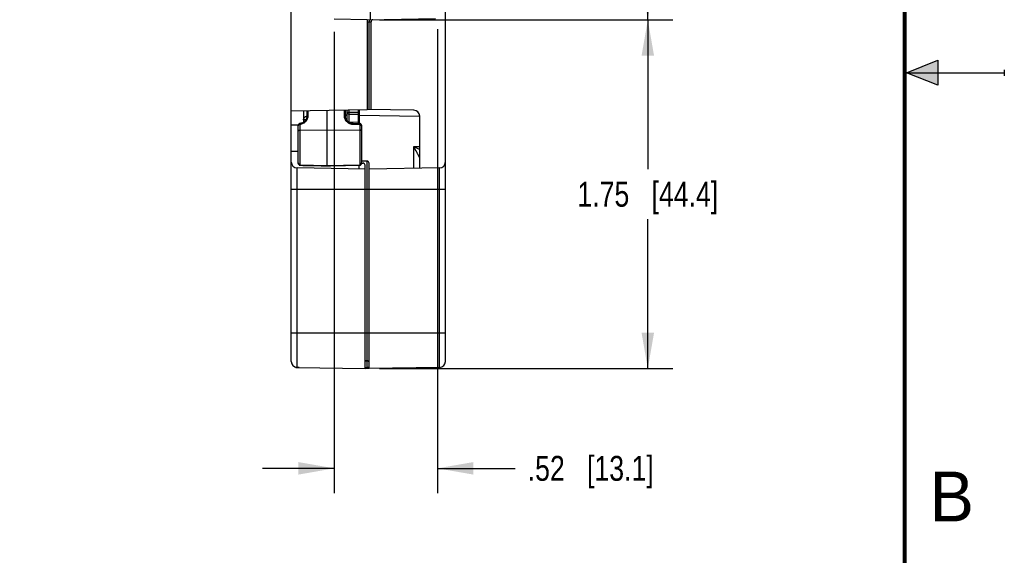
# Model space of a CAD drawing. Header units: inches. Extents: x 0 to 22, y 0 to 17.
# Tile 38 of 42: x 17.1 to 22, y 6.1 to 8.8. Entities that reach past the tile are written whole.
import ezdxf

# ---------------------------------------------------------------- set-up
doc = ezdxf.new("R2010")
doc.units = ezdxf.units.IN
doc.header["$LTSCALE"] = 1.21
doc.header["$MEASUREMENT"] = 0
doc.layers.get('0').update_dxf_attribs({"linetype": 'CONTINUOUS'})
doc.layers.add('DIMENSIONS', color=7, linetype='CONTINUOUS')
doc.styles.get("Standard").update_dxf_attribs({"font": 'txt', "width": 0.8})
doc.styles.add('TEXTSTYLE_2', font='txt')
doc.dimstyles.new('DIMSTYLE_1', dxfattribs={"dimtxt": 0.125, "dimasz": 0.18, "dimexe": 0.125, "dimexo": 0.0625, "dimgap": 0.0625, "dimtad": 0, "dimtih": 1, "dimtoh": 1, "dimzin": 4, "dimdsep": 46, "dimtxsty": 'STANDARD', "dimblk": '_FILLED', "dimblk1": '_FILLED', "dimblk2": '_FILLED', "dimcen": 0.09, "dimadec": 0, "dimazin": 0, "dimtp": 0.001, "dimtm": 0.001, "dimtfac": 1, "dimtofl": 0, "dimtmove": 0, "dimatfit": 3, "dimldrblk": '_FILLED', "dimfxl": 1, "dimtolj": 1, "dimtzin": 4, "dimarcsym": 0})

# ---------------------------------------------------------------- blocks, each defined once
blk = doc.blocks.new('_FILLED')
at = {"color": 0, "linetype": 'BYBLOCK'}
blk.add_solid([(0, 0), (-1, 0.174), (-1, -0.174)], dxfattribs=at)
blk = doc.blocks.new('*D2')
at = {"layer": 'DIMENSIONS', "color": 2, "linetype": 'CONTINUOUS'}
for p, q in [((14.8101, 13.033), (16.7126, 13.033)), ((16.5876, 13.033), (16.5876, 10.1496)), ((16.5876, 7.0163), (16.5876, 9.8996)), ((14.4251, 7.0163), (16.7126, 7.0163))]:
    blk.add_line(p, q, dxfattribs=at)
at = {"layer": 'DIMENSIONS', "color": 2, "linetype": 'CONTINUOUS', "xscale": 0.18, "yscale": 0.18, "zscale": 0.18}
for p, rotation in [((16.5876, 13.033), 90), ((16.5876, 7.0163), 270)]:
    blk.add_blockref('_FILLED', p, dxfattribs=dict(at, rotation=rotation))
at = {"layer": 'DIMENSIONS', "color": 2, "linetype": 'CONTINUOUS', "insert": (16.5876, 10.0871), "char_height": 0.125, "width": 1.225, "attachment_point": 2, "line_spacing_factor": 0.9}
blk.add_mtext('6.02{\\Ftxt.shx;\\W1.000000;\\H0.125000; }[152.8]', dxfattribs=at)
blk = doc.blocks.new('*D8')
at = {"layer": 'DIMENSIONS', "color": 2, "linetype": 'CONTINUOUS'}
for p, q in [((18.6403, 8.7055), (18.6403, 6.3911)), ((19.1573, 8.7186), (19.1573, 6.3911)), ((18.6403, 6.5161), (18.2803, 6.5161)), ((19.1573, 6.5161), (19.5475, 6.5161))]:
    blk.add_line(p, q, dxfattribs=at)
at = {"layer": 'DIMENSIONS', "color": 2, "linetype": 'CONTINUOUS', "xscale": 0.18, "yscale": 0.18, "zscale": 0.18}
blk.add_blockref('_FILLED', (18.6403, 6.5161), dxfattribs=at)
at = {"layer": 'DIMENSIONS', "color": 2, "linetype": 'CONTINUOUS', "xscale": 0.18, "yscale": 0.18, "zscale": 0.18, "rotation": 180}
blk.add_blockref('_FILLED', (19.1573, 6.5161), dxfattribs=at)
at = {"layer": 'DIMENSIONS', "color": 2, "linetype": 'CONTINUOUS', "insert": (19.61, 6.5786), "char_height": 0.125, "width": 1.025, "attachment_point": 1, "line_spacing_factor": 0.9}
blk.add_mtext('.52{\\Ftxt.shx;\\W1.000000;\\H0.125000; }[13.1]', dxfattribs=at)
blk = doc.blocks.new('*D10')
at = {"layer": 'DIMENSIONS', "color": 2, "linetype": 'CONTINUOUS'}
for p, q in [((18.8866, 12.2798), (20.3373, 12.2798)), ((20.2123, 12.2798), (20.2123, 10.6475)), ((20.2123, 8.7651), (20.2123, 10.3975)), ((18.8668, 8.7651), (20.3373, 8.7651))]:
    blk.add_line(p, q, dxfattribs=at)
at = {"layer": 'DIMENSIONS', "color": 2, "linetype": 'CONTINUOUS', "xscale": 0.18, "yscale": 0.18, "zscale": 0.18}
for p, rotation in [((20.2123, 12.2798), 90), ((20.2123, 8.7651), 270)]:
    blk.add_blockref('_FILLED', p, dxfattribs=dict(at, rotation=rotation))
at = {"layer": 'DIMENSIONS', "color": 2, "linetype": 'CONTINUOUS', "insert": (20.2123, 10.585), "char_height": 0.125, "width": 1.125, "attachment_point": 2, "line_spacing_factor": 0.9}
blk.add_mtext('3.51{\\Ftxt.shx;\\W1.000000;\\H0.125000; }[89.3]', dxfattribs=at)
blk = doc.blocks.new('*D11')
at = {"layer": 'DIMENSIONS', "color": 2, "linetype": 'CONTINUOUS'}
for p, q in [((18.8668, 8.7651), (20.3373, 8.7651)), ((20.2123, 8.7651), (20.2123, 8.0156)), ((20.2123, 7.0161), (20.2123, 7.7656)), ((18.8668, 7.0161), (20.3373, 7.0161))]:
    blk.add_line(p, q, dxfattribs=at)
at = {"layer": 'DIMENSIONS', "color": 2, "linetype": 'CONTINUOUS', "xscale": 0.18, "yscale": 0.18, "zscale": 0.18}
for p, rotation in [((20.2123, 8.7651), 90), ((20.2123, 7.0161), 270)]:
    blk.add_blockref('_FILLED', p, dxfattribs=dict(at, rotation=rotation))
at = {"layer": 'DIMENSIONS', "color": 2, "linetype": 'CONTINUOUS', "insert": (20.2123, 7.9531), "char_height": 0.125, "width": 1.125, "attachment_point": 2, "line_spacing_factor": 0.9}
blk.add_mtext('1.75{\\Ftxt.shx;\\W1.000000;\\H0.125000; }[44.4]', dxfattribs=at)

msp = doc.modelspace()

# ---------------------------------------------------------------- hatches: boundary and pattern name
at = {"linetype": 'CONTINUOUS'}
msp.add_hatch(color=2, dxfattribs=at).paths.add_polyline_path([(21.6663, 8.5625), (21.6663, 8.4375), (21.51, 8.5)])

# ---------------------------------------------------------------- linework, layer by layer
at = {"color": 7, "linetype": 'CONTINUOUS'}
for p, q in [((18.4243, 7.0522), (18.4243, 12.997)), ((19.1973, 7.0525), (19.1973, 12.9968)), ((18.8221, 8.7654), (18.8221, 8.8743)), ((18.8043, 8.7651), (18.6403, 8.768)), ((18.8043, 8.7651), (19.1475, 8.7711)), ((18.8043, 8.7651), (18.8043, 8.3161)), ((18.8043, 8.7551), (18.8144, 8.7553)), ((18.8143, 8.7653), (18.8144, 8.7553)), ((18.8144, 8.7553), (18.8243, 8.7556)), ((18.8144, 8.3159), (18.8144, 8.7553)), ((18.8243, 8.3158), (18.8243, 8.7556)), ((18.4243, 8.3095), (18.8043, 8.3161)), ((18.4863, 8.3106), (18.4863, 8.2515)), ((18.5043, 8.2835), (18.5043, 8.3109)), ((18.5092, 8.285), (18.5092, 8.311)), ((18.6043, 8.0329), (18.6043, 8.3126)), ((18.6894, 8.3141), (18.6894, 8.285)), ((18.6943, 8.3142), (18.6943, 8.2836)), ((18.6945, 8.3142), (18.6945, 8.285)), ((18.7043, 8.3022), (18.7043, 8.3144)), ((18.7043, 8.3022), (18.7051, 8.3022)), ((18.7043, 8.2611), (18.7043, 8.3022)), ((18.7051, 8.3022), (18.7141, 8.3022)), ((18.714, 8.2935), (18.7141, 8.3022)), ((18.7141, 8.3022), (18.7141, 8.3146)), ((18.7141, 8.3022), (18.7592, 8.3014)), ((18.7592, 8.3153), (18.7592, 8.3014)), ((18.7643, 8.3014), (18.7592, 8.3014)), ((18.7592, 8.3014), (18.7592, 8.2915)), ((18.7643, 8.3154), (18.7643, 8.2964)), ((18.7643, 8.2964), (18.7643, 8.2557)), ((19.0388, 8.312), (18.8043, 8.3161)), ((18.4986, 8.2639), (18.4863, 8.2639)), ((18.5043, 8.2831), (18.5042, 8.2821)), ((18.5043, 8.2835), (18.5046, 8.2841)), ((18.5043, 8.2831), (18.5043, 8.2835)), ((18.5046, 8.2841), (18.5049, 8.2842)), ((18.6939, 8.2841), (18.6936, 8.2843)), ((18.6943, 8.2836), (18.6939, 8.2841)), ((18.6943, 8.2836), (18.6943, 8.2831)), ((18.6943, 8.282), (18.6943, 8.2831)), ((18.6945, 8.285), (18.6945, 8.2832)), ((18.7043, 8.2662), (18.6986, 8.2662)), ((18.7043, 8.2611), (18.7043, 8.2582)), ((18.7141, 8.2922), (18.714, 8.2935)), ((18.7141, 8.2922), (18.7592, 8.2914)), ((18.7141, 8.2514), (18.7141, 8.2922)), ((18.7592, 8.2509), (18.7141, 8.2514)), ((18.7141, 8.2507), (18.7141, 8.2514)), ((18.7592, 8.2509), (18.7591, 8.2452)), ((18.7592, 8.2914), (18.7592, 8.2509)), ((18.7643, 8.2868), (19.0683, 8.2815)), ((18.7643, 8.2557), (18.7643, 8.2452)), ((19.0683, 8.0207), (19.0683, 8.282)), ((18.4243, 8.2389), (18.4603, 8.2393)), ((18.4593, 8.2354), (18.4593, 8.2343)), ((18.4593, 8.0479), (18.4593, 8.2343)), ((18.4682, 8.2454), (18.4677, 8.2454)), ((18.4682, 8.2454), (18.4681, 8.2445)), ((18.4681, 8.2445), (18.4683, 8.2419)), ((18.4683, 8.2455), (18.4682, 8.2454)), ((18.4686, 8.2455), (18.4683, 8.2455)), ((18.4686, 8.2455), (18.4688, 8.2446)), ((18.4688, 8.2446), (18.469, 8.2432)), ((18.4691, 8.0362), (18.4691, 8.242)), ((18.4691, 8.2121), (18.6043, 8.2128)), ((18.6043, 8.2128), (18.7675, 8.212)), ((18.7343, 8.2453), (18.7673, 8.2451)), ((18.7343, 8.2453), (18.7343, 8.2444)), ((18.7343, 8.2444), (18.7344, 8.2418)), ((18.7344, 8.2418), (18.7675, 8.2416)), ((18.7675, 8.2451), (18.7673, 8.2451)), ((18.7673, 8.2451), (18.7673, 8.2442)), ((18.7673, 8.2442), (18.7674, 8.2428)), ((18.7675, 8.2451), (18.7675, 8.2442)), ((18.7675, 8.2442), (18.7675, 8.2416)), ((18.7675, 8.2416), (18.7675, 8.0369)), ((18.7769, 8.236), (18.7773, 8.2339)), ((18.7773, 8.2345), (18.7771, 8.2358)), ((18.7773, 8.234), (18.7773, 8.2345)), ((18.7773, 8.234), (18.7773, 8.0486)), ((18.4243, 8.1073), (18.4593, 8.1072)), ((19.0388, 8.1302), (19.0683, 8.1307)), ((19.0388, 8.0202), (19.0388, 8.1302)), ((19.0388, 8.1302), (19.0655, 8.1172)), ((19.0655, 8.1172), (19.0683, 8.1158)), ((18.8044, 8.0567), (18.7773, 8.0569)), ((18.7773, 8.0486), (18.7773, 8.0486)), ((18.8044, 7.0567), (18.8044, 8.0567)), ((18.7943, 8.0163), (18.4538, 8.0222)), ((18.4538, 7.0215), (18.4538, 8.0222)), ((18.6043, 8.0329), (18.4691, 8.0362)), ((18.4691, 8.0362), (18.4691, 8.0357)), ((18.5748, 8.0332), (18.6043, 8.0324)), ((18.7675, 8.0369), (18.6043, 8.0329)), ((18.6043, 8.0329), (18.6043, 8.0324)), ((18.7643, 8.0168), (18.7643, 8.0371)), ((18.7675, 8.0367), (18.7675, 8.0369)), ((18.7675, 8.0364), (18.7675, 8.0367)), ((18.7675, 8.0364), (18.7683, 8.0365)), ((18.7772, 8.0467), (18.7845, 8.0466)), ((18.7943, 7.0163), (18.7943, 8.0366)), ((18.8143, 7.0163), (18.8143, 8.0467)), ((19.1678, 8.0225), (18.8143, 8.0163)), ((19.1678, 7.0225), (19.1678, 8.0225)), ((18.4243, 7.9161), (19.1973, 7.9161)), ((18.4243, 7.1961), (19.1973, 7.1961)), ((18.4538, 7.0222), (18.7943, 7.0163)), ((18.4643, 7.0213), (18.454, 7.0215)), ((18.4643, 7.0222), (18.4643, 7.0213)), ((18.8043, 7.0161), (18.7941, 7.0163)), ((18.7942, 7.0212), (18.8044, 7.021)), ((18.7943, 7.0568), (18.8044, 7.0567)), ((18.8044, 7.054), (18.7943, 7.0541)), ((18.8043, 7.0161), (18.8043, 7.021)), ((18.8144, 7.0163), (18.8043, 7.0161)), ((18.8111, 7.054), (18.8044, 7.054)), ((18.8044, 7.021), (18.8044, 7.054)), ((19.1678, 7.0225), (18.8143, 7.0163))]:
    msp.add_line(p, q, dxfattribs=at)
at = {"color": 2, "linetype": 'CONTINUOUS'}
for p, q in [((21.51, 8.5), (21.6663, 8.5625)), ((21.6663, 8.5625), (21.6663, 8.4375)), ((21.51, 8.5), (22, 8.5)), ((21.6663, 8.4375), (21.51, 8.5)), ((22, 8.515), (22, 8.485))]:
    msp.add_line(p, q, dxfattribs=at)
at = {"color": 7, "linetype": 'CONTINUOUS', "const_width": 0.02}
msp.add_lwpolyline([(21.5, 0.5), (21.5, 16.5)], dxfattribs=at)
at = {"color": 7, "linetype": 'CONTINUOUS'}
for points in [[(18.5042, 8.2821), (18.504, 8.2793), (18.5036, 8.2765), (18.503, 8.2738), (18.5021, 8.2712), (18.5011, 8.2685), (18.4998, 8.266), (18.4984, 8.2636), (18.4967, 8.2612), (18.4949, 8.259), (18.493, 8.257), (18.4909, 8.255), (18.4886, 8.2532), (18.4862, 8.2516), (18.4837, 8.2502), (18.4811, 8.2489), (18.4785, 8.2478), (18.4757, 8.2469), (18.4729, 8.2462), (18.47, 8.2457), (18.4686, 8.2455)], [(18.7049, 8.2577), (18.7029, 8.26), (18.701, 8.2624), (18.6994, 8.2649), (18.698, 8.2676), (18.6968, 8.2704), (18.6958, 8.2732), (18.6951, 8.2761), (18.6946, 8.2791), (18.6943, 8.282)], [(18.7343, 8.2453), (18.7326, 8.2453), (18.7295, 8.2456), (18.7264, 8.2461), (18.7234, 8.2468), (18.7204, 8.2477), (18.7175, 8.2489), (18.7147, 8.2503), (18.7121, 8.2518), (18.7095, 8.2536), (18.7071, 8.2556), (18.7049, 8.2577)], [(18.4677, 8.2454), (18.4667, 8.2451), (18.4657, 8.2448), (18.4648, 8.2443), (18.4639, 8.2438), (18.463, 8.2431), (18.4622, 8.2423), (18.4615, 8.2414), (18.4608, 8.2403), (18.4603, 8.2392), (18.4598, 8.238), (18.4595, 8.2367), (18.4593, 8.2354)], [(18.7771, 8.2358), (18.7769, 8.237), (18.7766, 8.2381), (18.7761, 8.2392), (18.7756, 8.2402), (18.775, 8.2411), (18.7743, 8.2419), (18.7736, 8.2426), (18.7728, 8.2433), (18.772, 8.2438), (18.7712, 8.2443), (18.7703, 8.2446), (18.7694, 8.2449), (18.7685, 8.2451), (18.7675, 8.2451)], [(18.7683, 8.0365), (18.7692, 8.0366), (18.77, 8.0369), (18.7709, 8.0372), (18.7717, 8.0376), (18.7725, 8.0381), (18.7732, 8.0388), (18.774, 8.0395), (18.7746, 8.0403), (18.7753, 8.0412), (18.7758, 8.0422), (18.7763, 8.0434), (18.7767, 8.0446), (18.777, 8.0459), (18.7772, 8.0473), (18.7773, 8.0486)], [(18.4593, 8.0479), (18.4593, 8.0467), (18.4595, 8.0453), (18.4598, 8.044), (18.4602, 8.0428), (18.4606, 8.0417), (18.4612, 8.0406), (18.4618, 8.0397), (18.4625, 8.0389), (18.4632, 8.0382), (18.4639, 8.0376), (18.4647, 8.037), (18.4655, 8.0366), (18.4664, 8.0362), (18.4672, 8.036), (18.4681, 8.0358), (18.4691, 8.0357)], [(18.4691, 8.0357), (18.4828, 8.0354), (18.498, 8.035), (18.5132, 8.0347), (18.5748, 8.0332)], [(18.6043, 8.0324), (18.6216, 8.0329), (18.6774, 8.0342)], [(18.6774, 8.0342), (18.6959, 8.0347), (18.7675, 8.0364)]]:
    msp.add_lwpolyline(points, dxfattribs=at)
for centre, radius, start, end in [((18.8343, 8.7556), 0.01, 91, 180), ((18.7143, 8.3022), 0.01, 180.0004, 269.0004), ((18.7593, 8.2964), 0.005, 269.0004, 0.0004), ((19.0383, 8.282), 0.03, 0, 89), ((18.4676, 8.2835), 0.0367, 356.3578, 359.3073), ((18.1304, 8.2789), 0.5641, 0.0357, 0.4365), ((18.7143, 8.2618), 0.0104, 259.478, 268.9911), ((18.4716, 8.1983), 0.0437, 93.3197, 94.4034), ((18.2318, 8.2148), 0.2389, 6.5436, 6.828), ((18.5482, 8.2416), 0.2192, 359.9888, 0.2991), ((11.6316, 4.3611), 8.311, 26.74278, 26.96915), ((18.4543, 8.0522), 0.03, 180, 269), ((18.8043, 8.0467), 0.01, 0, 89.5), ((19.1673, 8.0525), 0.03, 271, 360), ((18.7843, 8.0366), 0.01, 0, 89), ((18.4543, 7.0522), 0.03, 180, 269), ((18.4545, 7.0498), 0.0283, 254.547, 268.959), ((17.6813, 7.0622), 1.1231, 359.5835, 359.7204), ((18.8043, 7.0467), 0.01, 0, 89.5), ((18.8034, 7.0697), 0.0487, 271.0872, 275.0879), ((19.1673, 7.0525), 0.03, 271, 360)]:
    msp.add_arc(centre, radius, start, end, dxfattribs=at)
for points, knots in [([(18.4686, 8.2453), (18.471, 8.2455), (18.4755, 8.2464), (18.4821, 8.2489), (18.4881, 8.2524), (18.4934, 8.2569), (18.497, 8.2613), (18.4995, 8.2652), (18.501, 8.2682), (18.5022, 8.2713), (18.5032, 8.2746), (18.5039, 8.2779), (18.5041, 8.2801), (18.5042, 8.2812)], [0, 0, 0, 0, 0.127475, 0.254548, 0.380934, 0.506443, 0.630982, 0.692953, 0.7547, 0.81624, 0.877608, 0.938855, 1, 1, 1, 1]), ([(18.4691, 8.242), (18.4718, 8.2423), (18.4772, 8.2434), (18.4849, 8.2464), (18.4918, 8.2506), (18.4979, 8.256), (18.5028, 8.2624), (18.5064, 8.2695), (18.5087, 8.2771), (18.5092, 8.2824), (18.5092, 8.285)], [0, 0, 0, 0, 0.127662, 0.254873, 0.38134, 0.506866, 0.631375, 0.754925, 0.877702, 1, 1, 1, 1]), ([(18.4863, 8.2639), (18.4863, 8.2655), (18.4866, 8.268), (18.4877, 8.2711), (18.4893, 8.274), (18.4919, 8.2773), (18.4947, 8.2793), (18.4962, 8.2801)], [0, 0, 0, 0, 0.245278, 0.369239, 0.493805, 0.744898, 1, 1, 1, 1]), ([(18.4962, 8.2801), (18.4974, 8.2808), (18.5001, 8.2819), (18.5029, 8.2825), (18.5043, 8.2826)], [0, 0, 0, 0, 0.498271, 1, 1, 1, 1]), ([(18.5049, 8.2842), (18.505, 8.2843), (18.5053, 8.2844), (18.5057, 8.2846), (18.5062, 8.2847), (18.5069, 8.2848), (18.5079, 8.2849), (18.5088, 8.285), (18.5092, 8.285)], [0, 0, 0, 0, 0.089463, 0.191905, 0.306386, 0.431462, 0.706578, 1, 1, 1, 1]), ([(18.6894, 8.285), (18.6894, 8.2822), (18.6899, 8.2766), (18.6925, 8.2684), (18.6967, 8.2609), (18.7024, 8.2543), (18.7092, 8.2489), (18.7171, 8.2449), (18.7255, 8.2424), (18.7314, 8.2418), (18.7344, 8.2418)], [0, 0, 0, 0, 0.12212, 0.24478, 0.368307, 0.492889, 0.618552, 0.745159, 0.872433, 1, 1, 1, 1]), ([(18.6936, 8.2843), (18.6935, 8.2843), (18.6932, 8.2845), (18.6928, 8.2846), (18.6923, 8.2847), (18.6916, 8.2849), (18.6906, 8.285), (18.6898, 8.285), (18.6894, 8.285)], [0, 0, 0, 0, 0.089462, 0.191904, 0.306385, 0.431461, 0.706577, 1, 1, 1, 1]), ([(18.6943, 8.2831), (18.6943, 8.2807), (18.6949, 8.2757), (18.6972, 8.2685), (18.701, 8.2619), (18.706, 8.2561), (18.7121, 8.2513), (18.719, 8.2478), (18.7265, 8.2456), (18.7317, 8.2451), (18.7343, 8.2451)], [0, 0, 0, 0, 0.122115, 0.244784, 0.368337, 0.492946, 0.618624, 0.745227, 0.872477, 1, 1, 1, 1]), ([(18.7037, 8.2912), (18.7033, 8.2903), (18.7024, 8.2886), (18.7002, 8.2866), (18.6974, 8.2853), (18.6954, 8.285), (18.6945, 8.285)], [0, 0, 0, 0, 0.244207, 0.492332, 0.745476, 1, 1, 1, 1]), ([(18.7043, 8.2944), (18.7043, 8.2941), (18.7042, 8.293), (18.704, 8.292), (18.7037, 8.2912)], [0, 0, 0, 0, 0.248322, 1, 1, 1, 1]), ([(18.7043, 8.2611), (18.7043, 8.2605), (18.7044, 8.2593), (18.7047, 8.2582), (18.7049, 8.2576)], [0, 0, 0, 0, 0.498422, 1, 1, 1, 1]), ([(18.7592, 8.2915), (18.7592, 8.2915), (18.7592, 8.2914), (18.7592, 8.2914), (18.7592, 8.2914), (18.7592, 8.2914), (18.7592, 8.2914)], [0, 0, 0, 0, 0.432591, 0.742212, 0.929316, 1, 1, 1, 1]), ([(18.7643, 8.2557), (18.7643, 8.2551), (18.764, 8.2538), (18.7629, 8.2522), (18.7612, 8.2511), (18.7598, 8.2509), (18.7592, 8.2509)], [0, 0, 0, 0, 0.245955, 0.494319, 0.746023, 1, 1, 1, 1]), ([(18.4593, 8.2343), (18.4593, 8.2347), (18.4594, 8.2354), (18.4596, 8.2362), (18.4597, 8.2365)], [0, 0, 0, 0, 0.495401, 1, 1, 1, 1]), ([(18.4593, 8.2092), (18.4593, 8.2093), (18.4593, 8.2095), (18.4595, 8.2098), (18.4597, 8.21), (18.46, 8.2103), (18.4604, 8.2106), (18.4609, 8.2108), (18.4615, 8.211), (18.4624, 8.2113), (18.4637, 8.2116), (18.4654, 8.2119), (18.4672, 8.212), (18.4685, 8.2121), (18.4691, 8.2121)], [0, 0, 0, 0, 0.02668, 0.05592, 0.08952, 0.128596, 0.173682, 0.224939, 0.28233, 0.345592, 0.487958, 0.648026, 0.82083, 1, 1, 1, 1]), ([(18.4597, 8.2365), (18.4599, 8.2369), (18.4602, 8.2376), (18.4609, 8.2385), (18.4618, 8.2394), (18.4632, 8.2405), (18.4654, 8.2415), (18.4673, 8.2419), (18.4683, 8.2419)], [0, 0, 0, 0, 0.105567, 0.215843, 0.331843, 0.454171, 0.717268, 1, 1, 1, 1]), ([(18.7675, 8.2416), (18.768, 8.2416), (18.7691, 8.2415), (18.7712, 8.2411), (18.7731, 8.2402), (18.7747, 8.2391), (18.7757, 8.2381), (18.7764, 8.2371), (18.7768, 8.2364), (18.7769, 8.236)], [0, 0, 0, 0, 0.143344, 0.284026, 0.548437, 0.670848, 0.786349, 0.895698, 1, 1, 1, 1]), ([(18.7773, 8.209), (18.7773, 8.2091), (18.7772, 8.2093), (18.7771, 8.2096), (18.7768, 8.2099), (18.7765, 8.2102), (18.7761, 8.2104), (18.7756, 8.2107), (18.775, 8.2109), (18.7741, 8.2112), (18.7729, 8.2115), (18.7712, 8.2117), (18.7694, 8.2119), (18.7681, 8.2119), (18.7675, 8.212)], [0, 0, 0, 0, 0.02668, 0.05592, 0.08952, 0.128596, 0.173682, 0.224939, 0.28233, 0.345592, 0.487958, 0.648026, 0.82083, 1, 1, 1, 1]), ([(19.0536, 8.1009), (19.0544, 8.0993), (19.056, 8.0962), (19.0583, 8.0915), (19.0602, 8.0877), (19.0617, 8.0848), (19.0628, 8.0826), (19.0638, 8.0806), (19.0648, 8.0786), (19.0657, 8.0768), (19.0664, 8.0754), (19.0669, 8.0743), (19.0672, 8.0736), (19.0675, 8.073), (19.0678, 8.0724), (19.068, 8.072), (19.0681, 8.0717), (19.0682, 8.0715), (19.0682, 8.0714), (19.0683, 8.0713), (19.0683, 8.0713), (19.0683, 8.0713)], [0, 0, 0, 0, 0.161055, 0.318904, 0.47219, 0.546496, 0.61876, 0.688461, 0.754894, 0.817109, 0.873749, 0.899429, 0.922973, 0.944069, 0.962342, 0.977414, 0.988918, 0.99322, 0.996512, 0.998775, 1, 1, 1, 1]), ([(18.7773, 8.0486), (18.7773, 8.0479), (18.7772, 8.0465), (18.7767, 8.0445), (18.7759, 8.0425), (18.7747, 8.0407), (18.7733, 8.0392), (18.7715, 8.038), (18.7696, 8.0372), (18.7682, 8.037), (18.7675, 8.0369)], [0, 0, 0, 0, 0.124961, 0.250027, 0.374954, 0.499904, 0.624876, 0.749854, 0.874924, 1, 1, 1, 1]), ([(18.4691, 8.0362), (18.4684, 8.0363), (18.467, 8.0365), (18.465, 8.0373), (18.4633, 8.0385), (18.4618, 8.04), (18.4607, 8.0418), (18.4599, 8.0438), (18.4594, 8.0458), (18.4593, 8.0472), (18.4593, 8.0479)], [0, 0, 0, 0, 0.125086, 0.250167, 0.375151, 0.500122, 0.625064, 0.749985, 0.875047, 1, 1, 1, 1]), ([(18.447, 7.0225), (18.4453, 7.023), (18.4421, 7.0242), (18.4392, 7.026), (18.4379, 7.027)], [0, 0, 0, 0, 0.503281, 1, 1, 1, 1]), ([(18.8143, 7.0231), (18.8143, 7.023), (18.8142, 7.0228), (18.814, 7.0227), (18.8137, 7.0224), (18.8132, 7.0222), (18.8125, 7.022), (18.8115, 7.0217), (18.8104, 7.0215), (18.8091, 7.0213), (18.8082, 7.0212), (18.8078, 7.0212)], [0, 0, 0, 0, 0.043823, 0.072652, 0.107422, 0.196241, 0.311559, 0.452235, 0.615815, 0.799577, 1, 1, 1, 1])]:
    msp.add_open_spline(points, degree=3, knots=knots, dxfattribs=at)

# ---------------------------------------------------------------- texts
at = {"color": 2, "linetype": 'CONTINUOUS', "insert": (21.625, 6.5), "char_height": 0.25, "width": 0.25, "attachment_point": 1, "line_spacing_factor": 0.9, "style": 'TEXTSTYLE_2'}
msp.add_mtext('B', dxfattribs=at)

# ---------------------------------------------------------------- dimensions: what is measured, and where the dimension line sits
at = {"layer": 'DIMENSIONS', "color": 2, "linetype": 'CONTINUOUS'}
for base, p1, p2, angle, picture, middle in [((16.5876, 13.033), (14.3626, 7.0163), (14.7476, 13.033), 90, '*D2', (16.5876, 10.0246)), ((20.2123, 8.7651), (18.8241, 12.2798), (18.8043, 8.7651), 270, '*D10', (20.2123, 10.5225)), ((20.2123, 7.0161), (18.8043, 8.7651), (18.8043, 7.0161), 270, '*D11', (20.2123, 7.8906))]:
    dim = msp.add_linear_dim(base=base, p1=p1, p2=p2, angle=angle, dimstyle='DIMSTYLE_1', dxfattribs=at)
    dim.commit()
    dim.dimension.update_dxf_attribs({"geometry": picture, "text_midpoint": middle, "dimtype": 160})
dim = msp.add_linear_dim(base=(19.1573, 6.5161), p1=(18.6403, 8.768), p2=(19.1573, 8.7811), dimstyle='DIMSTYLE_1', dxfattribs=at)
dim.commit()
dim.dimension.update_dxf_attribs({"geometry": '*D8', "text_midpoint": (20.1225, 6.5161), "dimtype": 160})

doc.saveas('drawing.dxf')
